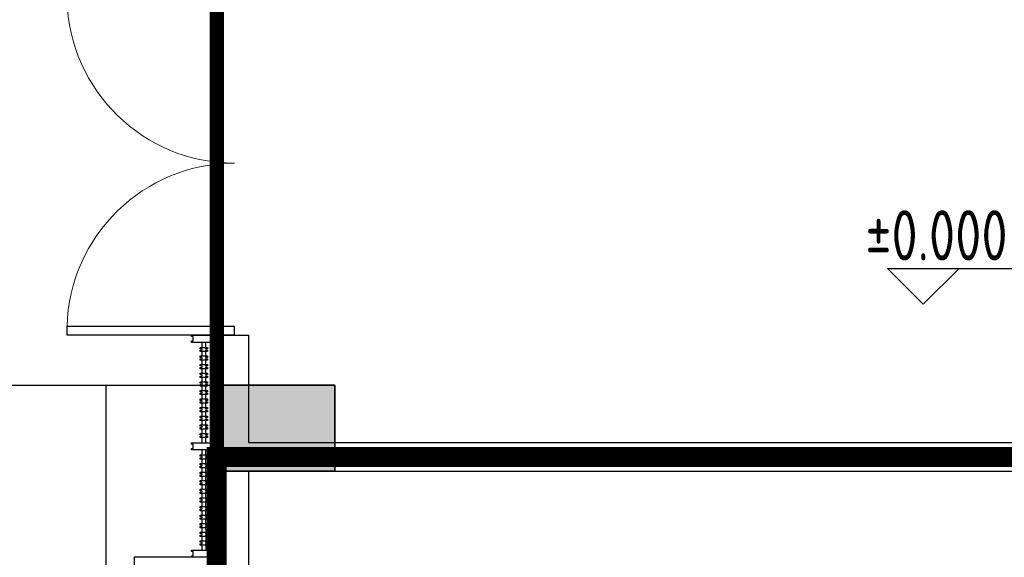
# Model space of a CAD drawing. Extents: x 513700 to 513844, y -232466 to -232398.
# Tile 4 of 16: x 513787.77 to 513794.64, y -232433.99 to -232430.24. Entities that reach past the tile are written whole.
import ezdxf

# ---------------------------------------------------------------- set-up
doc = ezdxf.new("R2010")
doc.units = 0
doc.header["$LTSCALE"] = 1000
doc.linetypes.add('CACHE2', pattern=[0.1875, 0.125, -0.0625])
doc.layers.get('0').update_dxf_attribs({"color": 252})
for name, color, linetype in [('6#-造型-1F（实施版）石材-STONE-S', 253, 'Continuous'), ('6#-造型-1F（实施版）金属型材-METAL-S', 253, 'Continuous'), ('6#-造型-银白色铝板', 252, 'Continuous'), ('A-ANNO-100-DIM-E', 253, 'Continuous'), ('A-DOOR', 252, 'Continuous'), ('A-STAIR', 252, 'Continuous'), ('A-STR-CONC-C', 253, 'Continuous'), ('A-WALL-S', 252, 'Continuous'), ('PUB_HATCH', 252, 'Continuous'), ('降板', 253, 'Continuous')]:
    doc.layers.add(name, color=color, linetype=linetype)
for name, color, linetype, lineweight in [('S-COLU', 252, 'Continuous', 35), ('S-COLU-HATC', 252, 'Continuous', 25), ('面积-免计容-物业附属用房-1', 18, 'Continuous', 0), ('面积-计容-住宅-1', 1, 'Continuous', 0)]:
    doc.layers.add(name, color=color, linetype=linetype, lineweight=lineweight)
doc.styles.add('TYDG_02', font='TSSDENG.shx', dxfattribs={"width": 0.8, "bigfont": 'hztxt.shx'})

# ---------------------------------------------------------------- blocks, each defined once
blk = doc.blocks.new('2新72A$C0EC5048D')
at = {"layer": 'S-COLU-HATC'}
blk.add_hatch(color=256, dxfattribs=at).paths.add_polyline_path([(-32800, 7900), (-33600, 7900), (-33600, 7300), (-32800, 7300)])
at = {"layer": 'S-COLU', "elevation": 0}
blk.add_lwpolyline([(-32800, 7900), (-33600, 7900), (-33600, 7300), (-32800, 7300)], close=True, dxfattribs=at)
blk = doc.blocks.new('2新154_FZH')
blk.add_lwpolyline([(-0.5, -0.5), (0.5, -0.5), (0.5, 0.5), (-0.5, 0.5)], close=True)
at = {"layer": 'PUB_HATCH'}
blk.add_solid([(-0.5, -0.5), (0.5, -0.5), (-0.5, 0.5), (0.5, 0.5)], dxfattribs=at)
blk = doc.blocks.new('2新231F柱')
at = {"layer": 'A-STR-CONC-C', "xscale": 799.9999999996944, "yscale": 600, "zscale": 600, "rotation": 5.7321e-12}
blk.add_blockref('2新154_FZH', (-68962, -24297.8), dxfattribs=at)
blk = doc.blocks.new('2新159a-dhrtu')
at = {"layer": '6#-造型-1F（实施版）金属型材-METAL-S'}
blk.add_lwpolyline([(2202597.2, 332571.2), (2202797.2, 332571.2), (2202797.2, 332521.2), (2202597.2, 332521.2), (2202597.2, 332531.2), (2202607.2, 332531.2), (2202607.2, 332561.2), (2202597.2, 332561.2)], close=True, dxfattribs=at)
blk = doc.blocks.new('2新75A$C42150BCA')
at = {"layer": '6#-造型-1F（实施版）石材-STONE-S'}
blk.add_lwpolyline([(-300, 6700), (-700, 6700), (-700, 6300), (-700, 6270), (-700, 6100)], dxfattribs=at)
at = {"layer": '6#-造型-1F（实施版）金属型材-METAL-S'}
for p, q in [((-100, 8249.9), (-100, 8200)), ((-230, 8200), (-230, 8165)), ((-200, 8165), (-200, 8200)), ((-100, 8200), (-100, 7900)), ((-240, 8155), (-240, 8165)), ((-240, 8165), (-230, 8165)), ((-230, 8155), (-240, 8155)), ((-240, 8145), (-230, 8145)), ((-240, 8135), (-240, 8145)), ((-230, 8135), (-240, 8135)), ((-230, 8165), (-230, 8165)), ((-230, 8165), (-200, 8165)), ((-230, 8155), (-230, 8145)), ((-230, 8145), (-230, 8145)), ((-230, 8135), (-230, 8105)), ((-200, 8135), (-230, 8135)), ((-200, 8165), (-190, 8165)), ((-200, 8155), (-200, 8165)), ((-200, 8155), (-200, 8145)), ((-190, 8155), (-200, 8155)), ((-200, 8145), (-190, 8145)), ((-200, 8135), (-200, 8145)), ((-190, 8135), (-200, 8135)), ((-200, 8105), (-200, 8135)), ((-190, 8165), (-190, 8155)), ((-190, 8145), (-190, 8135)), ((-240, 8095), (-240, 8105)), ((-240, 8105), (-230, 8105)), ((-230, 8095), (-240, 8095)), ((-240, 8085), (-230, 8085)), ((-240, 8075), (-240, 8085)), ((-230, 8075), (-240, 8075)), ((-240, 8035), (-240, 8045)), ((-240, 8045), (-230, 8045)), ((-230, 8105), (-230, 8105)), ((-230, 8105), (-200, 8105)), ((-230, 8095), (-230, 8085)), ((-230, 8085), (-230, 8085)), ((-230, 8075), (-230, 8045)), ((-200, 8075), (-230, 8075)), ((-230, 8045), (-230, 8045)), ((-230, 8045), (-200, 8045)), ((-200, 8105), (-190, 8105)), ((-200, 8095), (-200, 8105)), ((-200, 8095), (-200, 8085)), ((-190, 8095), (-200, 8095)), ((-200, 8085), (-190, 8085)), ((-200, 8075), (-200, 8085)), ((-190, 8075), (-200, 8075)), ((-200, 8045), (-200, 8075)), ((-200, 8045), (-190, 8045)), ((-200, 8035), (-200, 8045)), ((-190, 8105), (-190, 8095)), ((-190, 8085), (-190, 8075)), ((-190, 8045), (-190, 8035)), ((-230, 8035), (-240, 8035)), ((-240, 8025), (-230, 8025)), ((-240, 8015), (-240, 8025)), ((-230, 8015), (-240, 8015)), ((-240, 7975), (-240, 7985)), ((-240, 7985), (-230, 7985)), ((-230, 7975), (-240, 7975)), ((-230, 8035), (-230, 8025)), ((-230, 8025), (-230, 8025)), ((-230, 8015), (-230, 7985)), ((-200, 8015), (-230, 8015)), ((-230, 7985), (-230, 7985)), ((-230, 7985), (-200, 7985)), ((-230, 7975), (-230, 7965)), ((-200, 8035), (-200, 8025)), ((-190, 8035), (-200, 8035)), ((-200, 8025), (-190, 8025)), ((-200, 8015), (-200, 8025)), ((-190, 8015), (-200, 8015)), ((-200, 7985), (-200, 8015)), ((-200, 7985), (-190, 7985)), ((-200, 7975), (-200, 7985)), ((-200, 7975), (-200, 7965)), ((-190, 7975), (-200, 7975)), ((-190, 8025), (-190, 8015)), ((-190, 7985), (-190, 7975)), ((-240, 7965), (-230, 7965)), ((-240, 7955), (-240, 7965)), ((-230, 7955), (-240, 7955)), ((-240, 7915), (-240, 7925)), ((-240, 7925), (-230, 7925)), ((-230, 7915), (-240, 7915)), ((-240, 7905), (-230, 7905)), ((-240, 7895), (-240, 7905)), ((-230, 7965), (-230, 7965)), ((-230, 7955), (-230, 7925)), ((-200, 7955), (-230, 7955)), ((-230, 7925), (-230, 7925)), ((-230, 7925), (-200, 7925)), ((-230, 7915), (-230, 7905)), ((-230, 7905), (-230, 7905)), ((-200, 7965), (-190, 7965)), ((-200, 7955), (-200, 7965)), ((-190, 7955), (-200, 7955)), ((-200, 7925), (-200, 7955)), ((-200, 7925), (-190, 7925)), ((-200, 7915), (-200, 7925)), ((-200, 7915), (-200, 7905)), ((-190, 7915), (-200, 7915)), ((-200, 7905), (-190, 7905)), ((-200, 7895), (-200, 7905)), ((-190, 7965), (-190, 7955)), ((-190, 7925), (-190, 7915)), ((-190, 7905), (-190, 7895)), ((-230, 7895), (-240, 7895)), ((-240, 7855), (-240, 7865)), ((-240, 7865), (-230, 7865)), ((-230, 7855), (-240, 7855)), ((-240, 7845), (-230, 7845)), ((-240, 7835), (-240, 7845)), ((-230, 7835), (-240, 7835)), ((-230, 7895), (-230, 7865)), ((-200, 7895), (-230, 7895)), ((-230, 7865), (-230, 7865)), ((-230, 7865), (-200, 7865)), ((-230, 7855), (-230, 7845)), ((-230, 7845), (-230, 7845)), ((-230, 7835), (-230, 7805)), ((-200, 7835), (-230, 7835)), ((-190, 7895), (-200, 7895)), ((-200, 7865), (-200, 7895)), ((-200, 7865), (-190, 7865)), ((-200, 7855), (-200, 7865)), ((-200, 7855), (-200, 7845)), ((-190, 7855), (-200, 7855)), ((-200, 7845), (-190, 7845)), ((-200, 7835), (-200, 7845)), ((-190, 7835), (-200, 7835)), ((-200, 7805), (-200, 7835)), ((-190, 7865), (-190, 7855)), ((-190, 7845), (-190, 7835)), ((-100, 7900), (-100, 7500)), ((-240, 7795), (-240, 7805)), ((-240, 7805), (-230, 7805)), ((-230, 7795), (-240, 7795)), ((-240, 7785), (-230, 7785)), ((-240, 7775), (-240, 7785)), ((-230, 7775), (-240, 7775)), ((-230, 7805), (-230, 7805)), ((-230, 7805), (-200, 7805)), ((-230, 7795), (-230, 7785)), ((-230, 7785), (-230, 7785)), ((-230, 7775), (-230, 7745)), ((-200, 7775), (-230, 7775)), ((-200, 7805), (-190, 7805)), ((-200, 7795), (-200, 7805)), ((-200, 7795), (-200, 7785)), ((-190, 7795), (-200, 7795)), ((-200, 7785), (-190, 7785)), ((-200, 7775), (-200, 7785)), ((-190, 7775), (-200, 7775)), ((-200, 7745), (-200, 7775)), ((-190, 7805), (-190, 7795)), ((-190, 7785), (-190, 7775)), ((-240, 7735), (-240, 7745)), ((-240, 7745), (-230, 7745)), ((-230, 7735), (-240, 7735)), ((-240, 7725), (-230, 7725)), ((-240, 7715), (-240, 7725)), ((-230, 7715), (-240, 7715)), ((-230, 7745), (-230, 7745)), ((-230, 7745), (-200, 7745)), ((-230, 7735), (-230, 7725)), ((-230, 7725), (-230, 7725)), ((-230, 7715), (-230, 7685)), ((-200, 7715), (-230, 7715)), ((-200, 7745), (-190, 7745)), ((-200, 7735), (-200, 7745)), ((-200, 7735), (-200, 7725)), ((-190, 7735), (-200, 7735)), ((-200, 7725), (-190, 7725)), ((-200, 7715), (-200, 7725)), ((-190, 7715), (-200, 7715)), ((-200, 7685), (-200, 7715)), ((-190, 7745), (-190, 7735)), ((-190, 7725), (-190, 7715)), ((-240, 7675), (-240, 7685)), ((-240, 7685), (-230, 7685)), ((-230, 7675), (-240, 7675)), ((-240, 7665), (-230, 7665)), ((-240, 7655), (-240, 7665)), ((-230, 7655), (-240, 7655)), ((-230, 7685), (-230, 7685)), ((-230, 7685), (-200, 7685)), ((-230, 7675), (-230, 7665)), ((-230, 7665), (-230, 7665)), ((-230, 7655), (-230, 7625)), ((-200, 7655), (-230, 7655)), ((-200, 7685), (-190, 7685)), ((-200, 7675), (-200, 7685)), ((-200, 7675), (-200, 7665)), ((-190, 7675), (-200, 7675)), ((-200, 7665), (-190, 7665)), ((-200, 7655), (-200, 7665)), ((-190, 7655), (-200, 7655)), ((-200, 7625), (-200, 7655)), ((-190, 7685), (-190, 7675)), ((-190, 7665), (-190, 7655)), ((-240, 7615), (-240, 7625)), ((-240, 7625), (-230, 7625)), ((-230, 7615), (-240, 7615)), ((-240, 7605), (-230, 7605)), ((-240, 7595), (-240, 7605)), ((-230, 7595), (-240, 7595)), ((-240, 7555), (-240, 7565)), ((-240, 7565), (-230, 7565)), ((-230, 7625), (-230, 7625)), ((-230, 7625), (-200, 7625)), ((-230, 7615), (-230, 7605)), ((-230, 7605), (-230, 7605)), ((-230, 7595), (-230, 7565)), ((-200, 7595), (-230, 7595)), ((-230, 7565), (-230, 7565)), ((-230, 7565), (-200, 7565)), ((-200, 7625), (-190, 7625)), ((-200, 7615), (-200, 7625)), ((-200, 7615), (-200, 7605)), ((-190, 7615), (-200, 7615)), ((-200, 7605), (-190, 7605)), ((-200, 7595), (-200, 7605)), ((-190, 7595), (-200, 7595)), ((-200, 7565), (-200, 7595)), ((-200, 7565), (-190, 7565)), ((-200, 7555), (-200, 7565)), ((-190, 7625), (-190, 7615)), ((-190, 7605), (-190, 7595)), ((-190, 7565), (-190, 7555)), ((-230, 7555), (-240, 7555)), ((-240, 7545), (-230, 7545)), ((-240, 7535), (-240, 7545)), ((-230, 7535), (-240, 7535)), ((-230, 7555), (-230, 7545)), ((-230, 7545), (-230, 7545)), ((-230, 7535), (-230, 7500)), ((-200, 7535), (-230, 7535)), ((-200, 7555), (-200, 7545)), ((-190, 7555), (-200, 7555)), ((-200, 7545), (-190, 7545)), ((-200, 7535), (-200, 7545)), ((-190, 7535), (-200, 7535)), ((-200, 7500), (-200, 7535)), ((-190, 7545), (-190, 7535)), ((-100, 7450), (-100, 7500)), ((-230, 7450), (-230, 7415)), ((-200, 7415), (-200, 7450)), ((-100, 7450), (-100, 7300)), ((-240, 7415), (-230, 7415)), ((-240, 7405), (-240, 7415)), ((-230, 7405), (-240, 7405)), ((-240, 7395), (-230, 7395)), ((-240, 7385), (-240, 7395)), ((-230, 7385), (-240, 7385)), ((-240, 7355), (-230, 7355)), ((-240, 7345), (-240, 7355)), ((-230, 7415), (-230, 7415)), ((-230, 7415), (-200, 7415)), ((-230, 7405), (-230, 7395)), ((-230, 7395), (-230, 7395)), ((-230, 7385), (-230, 7355)), ((-200, 7385), (-230, 7385)), ((-230, 7355), (-230, 7355)), ((-230, 7355), (-200, 7355)), ((-200, 7415), (-190, 7415)), ((-200, 7405), (-200, 7415)), ((-200, 7405), (-200, 7395)), ((-190, 7405), (-200, 7405)), ((-200, 7385), (-200, 7395)), ((-200, 7395), (-190, 7395)), ((-190, 7385), (-200, 7385)), ((-200, 7355), (-200, 7385)), ((-200, 7355), (-190, 7355)), ((-200, 7345), (-200, 7355)), ((-190, 7415), (-190, 7405)), ((-190, 7395), (-190, 7385)), ((-190, 7355), (-190, 7345)), ((-230, 7345), (-240, 7345)), ((-240, 7335), (-230, 7335)), ((-240, 7325), (-240, 7335)), ((-230, 7325), (-240, 7325)), ((-240, 7295), (-230, 7295)), ((-240, 7285), (-240, 7295)), ((-230, 7285), (-240, 7285)), ((-230, 7345), (-230, 7335)), ((-230, 7335), (-230, 7335)), ((-230, 7325), (-230, 7295)), ((-200, 7325), (-230, 7325)), ((-230, 7295), (-230, 7295)), ((-230, 7295), (-200, 7295)), ((-230, 7285), (-230, 7275)), ((-200, 7345), (-200, 7335)), ((-190, 7345), (-200, 7345)), ((-200, 7325), (-200, 7335)), ((-200, 7335), (-190, 7335)), ((-190, 7325), (-200, 7325)), ((-200, 7295), (-200, 7325)), ((-200, 7295), (-190, 7295)), ((-200, 7285), (-200, 7295)), ((-200, 7285), (-200, 7275)), ((-190, 7285), (-200, 7285)), ((-190, 7335), (-190, 7325)), ((-190, 7295), (-190, 7285)), ((-100, 7300), (-100, 6750)), ((-240, 7275), (-230, 7275)), ((-240, 7265), (-240, 7275)), ((-230, 7265), (-240, 7265)), ((-240, 7235), (-230, 7235)), ((-240, 7225), (-240, 7235)), ((-230, 7225), (-240, 7225)), ((-240, 7215), (-230, 7215)), ((-240, 7205), (-240, 7215)), ((-230, 7275), (-230, 7275)), ((-230, 7265), (-230, 7235)), ((-200, 7265), (-230, 7265)), ((-230, 7235), (-230, 7235)), ((-230, 7235), (-200, 7235)), ((-230, 7225), (-230, 7215)), ((-230, 7215), (-230, 7215)), ((-200, 7265), (-200, 7275)), ((-200, 7275), (-190, 7275)), ((-190, 7265), (-200, 7265)), ((-200, 7235), (-200, 7265)), ((-200, 7235), (-190, 7235)), ((-200, 7225), (-200, 7235)), ((-200, 7225), (-200, 7215)), ((-190, 7225), (-200, 7225)), ((-200, 7205), (-200, 7215)), ((-200, 7215), (-190, 7215)), ((-190, 7275), (-190, 7265)), ((-190, 7235), (-190, 7225)), ((-190, 7215), (-190, 7205)), ((-230, 7205), (-240, 7205)), ((-240, 7175), (-230, 7175)), ((-240, 7165), (-240, 7175)), ((-230, 7165), (-240, 7165)), ((-240, 7155), (-230, 7155)), ((-240, 7145), (-240, 7155)), ((-230, 7205), (-230, 7175)), ((-200, 7205), (-230, 7205)), ((-230, 7175), (-230, 7175)), ((-230, 7175), (-200, 7175)), ((-230, 7165), (-230, 7155)), ((-230, 7155), (-230, 7155)), ((-190, 7205), (-200, 7205)), ((-200, 7175), (-200, 7205)), ((-200, 7175), (-190, 7175)), ((-200, 7165), (-200, 7175)), ((-200, 7165), (-200, 7155)), ((-190, 7165), (-200, 7165)), ((-200, 7145), (-200, 7155)), ((-200, 7155), (-190, 7155)), ((-190, 7175), (-190, 7165)), ((-190, 7155), (-190, 7145)), ((-230, 7145), (-240, 7145)), ((-240, 7115), (-230, 7115)), ((-240, 7105), (-240, 7115)), ((-230, 7105), (-240, 7105)), ((-240, 7095), (-230, 7095)), ((-240, 7085), (-240, 7095)), ((-230, 7085), (-240, 7085)), ((-230, 7145), (-230, 7115)), ((-200, 7145), (-230, 7145)), ((-230, 7115), (-230, 7115)), ((-230, 7115), (-200, 7115)), ((-230, 7105), (-230, 7095)), ((-230, 7095), (-230, 7095)), ((-230, 7085), (-230, 7055)), ((-200, 7085), (-230, 7085)), ((-190, 7145), (-200, 7145)), ((-200, 7115), (-200, 7145)), ((-200, 7115), (-190, 7115)), ((-200, 7105), (-200, 7115)), ((-200, 7105), (-200, 7095)), ((-190, 7105), (-200, 7105)), ((-200, 7085), (-200, 7095)), ((-200, 7095), (-190, 7095)), ((-190, 7085), (-200, 7085)), ((-200, 7055), (-200, 7085)), ((-190, 7115), (-190, 7105)), ((-190, 7095), (-190, 7085)), ((-240, 7055), (-230, 7055)), ((-240, 7045), (-240, 7055)), ((-230, 7045), (-240, 7045)), ((-240, 7035), (-230, 7035)), ((-240, 7025), (-240, 7035)), ((-230, 7025), (-240, 7025)), ((-230, 7055), (-230, 7055)), ((-230, 7055), (-200, 7055)), ((-230, 7045), (-230, 7035)), ((-230, 7035), (-230, 7035)), ((-230, 7025), (-230, 6995)), ((-200, 7025), (-230, 7025)), ((-200, 7055), (-190, 7055)), ((-200, 7045), (-200, 7055)), ((-200, 7045), (-200, 7035)), ((-190, 7045), (-200, 7045)), ((-200, 7025), (-200, 7035)), ((-200, 7035), (-190, 7035)), ((-190, 7025), (-200, 7025)), ((-200, 6995), (-200, 7025)), ((-190, 7055), (-190, 7045)), ((-190, 7035), (-190, 7025)), ((-240, 6995), (-230, 6995)), ((-240, 6985), (-240, 6995)), ((-230, 6985), (-240, 6985)), ((-240, 6975), (-230, 6975)), ((-240, 6965), (-240, 6975)), ((-230, 6965), (-240, 6965)), ((-230, 6995), (-230, 6995)), ((-230, 6995), (-200, 6995)), ((-230, 6985), (-230, 6975)), ((-230, 6975), (-230, 6975)), ((-230, 6965), (-230, 6935)), ((-200, 6965), (-230, 6965)), ((-200, 6995), (-190, 6995)), ((-200, 6985), (-200, 6995)), ((-200, 6985), (-200, 6975)), ((-190, 6985), (-200, 6985)), ((-200, 6965), (-200, 6975)), ((-200, 6975), (-190, 6975)), ((-190, 6965), (-200, 6965)), ((-200, 6935), (-200, 6965)), ((-190, 6995), (-190, 6985)), ((-190, 6975), (-190, 6965)), ((-240, 6935), (-230, 6935)), ((-240, 6925), (-240, 6935)), ((-230, 6925), (-240, 6925)), ((-240, 6915), (-230, 6915)), ((-240, 6905), (-240, 6915)), ((-230, 6905), (-240, 6905)), ((-240, 6875), (-230, 6875)), ((-240, 6865), (-240, 6875)), ((-230, 6935), (-230, 6935)), ((-230, 6935), (-200, 6935)), ((-230, 6925), (-230, 6915)), ((-230, 6915), (-230, 6915)), ((-230, 6905), (-230, 6875)), ((-200, 6905), (-230, 6905)), ((-230, 6875), (-230, 6875)), ((-230, 6875), (-200, 6875)), ((-200, 6935), (-190, 6935)), ((-200, 6925), (-200, 6935)), ((-200, 6925), (-200, 6915)), ((-190, 6925), (-200, 6925)), ((-200, 6905), (-200, 6915)), ((-200, 6915), (-190, 6915)), ((-200, 6895.3), (-200, 6905)), ((-190, 6905), (-200, 6905)), ((-200, 6895.3), (-200, 6875)), ((-200, 6875), (-190, 6875)), ((-200, 6865), (-200, 6875)), ((-190, 6935), (-190, 6925)), ((-190, 6915), (-190, 6905)), ((-190, 6875), (-190, 6865)), ((-230, 6865), (-240, 6865)), ((-240, 6855), (-230, 6855)), ((-240, 6845), (-240, 6855)), ((-230, 6845), (-240, 6845)), ((-240, 6815), (-230, 6815)), ((-240, 6805), (-240, 6815)), ((-230, 6805), (-240, 6805)), ((-230, 6865), (-230, 6855)), ((-230, 6855), (-230, 6855)), ((-230, 6845), (-230, 6815)), ((-200, 6845), (-230, 6845)), ((-230, 6815), (-230, 6815)), ((-230, 6815), (-200, 6815)), ((-230, 6805), (-230, 6795)), ((-200, 6865), (-200, 6855)), ((-190, 6865), (-200, 6865)), ((-200, 6845), (-200, 6855)), ((-200, 6855), (-190, 6855)), ((-200, 6845), (-200, 6815)), ((-190, 6845), (-200, 6845)), ((-200, 6815), (-190, 6815)), ((-200, 6805), (-200, 6815)), ((-200, 6805), (-200, 6795)), ((-190, 6805), (-200, 6805)), ((-190, 6855), (-190, 6845)), ((-190, 6815), (-190, 6805)), ((-240, 6785), (-240, 6795)), ((-240, 6795), (-230, 6795)), ((-230, 6785), (-240, 6785)), ((-230, 6795), (-230, 6795)), ((-230, 6785), (-230, 6750)), ((-200, 6785), (-230, 6785)), ((-200, 6795), (-190, 6795)), ((-200, 6785), (-200, 6795)), ((-200, 6785), (-200, 6750)), ((-190, 6785), (-200, 6785)), ((-190, 6795), (-190, 6785)), ((-100, 6700), (-100, 6750))]:
    blk.add_line(p, q, dxfattribs=at)
at = {"layer": '6#-造型-银白色铝板'}
for p in [(-2202897.2, -324321.2), (-2202897.2, -325071.3), (-2202897.2, -325821.1)]:
    blk.add_blockref('2新159a-dhrtu', p, dxfattribs=at)
blk = doc.blocks.new('2新04$DorLib2D$00000002')
for p, q in [((-0.5, 0), (-0.5, 0.4875)), ((-0.475, 0.4875), (-0.5, 0.4875)), ((-0.475, 0), (-0.475, 0.4875)), ((0.475, 0), (0.475, 0.4875)), ((0.475, 0.4875), (0.5, 0.4875)), ((0.5, 0), (0.5, 0.4875)), ((-0.5, 0), (-0.475, 0)), ((0.5, 0), (0.475, 0))]:
    blk.add_line(p, q)
at = {"lineweight": 13}
for centre, start, end in [((-0.4875, 0), 0, 88.5307), ((0.4875, 0), 91.4693, 180)]:
    blk.add_arc(centre, 0.4875, start, end, dxfattribs=at)

msp = doc.modelspace()

# ---------------------------------------------------------------- linework, layer by layer
at = {"color": 252, "linetype": 'CACHE2'}
msp.add_lwpolyline([(513788.3704, -232432.7938), (513788.3704, -232437.3938), (513791.3203, -232437.3938)], dxfattribs=at)
at = {"layer": 'A-ANNO-100-DIM-E', "color": 252}
for p, q in [((513794.0753, -232432.2276), (513793.8253, -232431.9776)), ((513793.8253, -232431.9776), (513795.2483, -232431.9776)), ((513794.0753, -232432.2276), (513794.3253, -232431.9776))]:
    msp.add_line(p, q, dxfattribs=at)
at = {"layer": 'A-DOOR', "color": 252}
msp.add_line((513789.1704, -232432.4438), (513789.1704, -232430.0438), dxfattribs=at)
at = {"layer": 'A-STAIR', "color": 252}
msp.add_lwpolyline([(513789.1705, -232429.6938), (513786.1705, -232429.6938), (513786.1705, -232432.7938), (513789.1705, -232432.7938)], dxfattribs=at)
at = {"layer": 'A-WALL-S', "color": 252}
for p, q in [((513789.1704, -232433.2938), (513789.1704, -232432.4438)), ((513789.3704, -232433.1938), (513789.3704, -232432.4438)), ((513789.3704, -232433.1938), (513796.0704, -232433.1938)), ((513789.1704, -232436.5938), (513789.1704, -232433.2938)), ((513789.3704, -232436.3938), (513789.3704, -232433.3938)), ((513789.3704, -232433.3938), (513796.0704, -232433.3938))]:
    msp.add_line(p, q, dxfattribs=at)
msp.add_lwpolyline([(513789.1704, -232432.4438), (513789.3704, -232432.4438)], dxfattribs=at)
at = {"layer": '面积-免计容-物业附属用房-1', "ltscale": 3, "const_width": 0.1404}
msp.add_lwpolyline([(513796.1704, -232433.2938), (513789.1454, -232433.2938), (513789.1454, -232436.6188), (513796.0454, -232436.6188), (513796.1704, -232436.4938)], close=True, dxfattribs=at)
at = {"layer": '面积-计容-住宅-1', "const_width": 0.1}
msp.add_lwpolyline([(513816.0703, -232430.1938), (513813.5704, -232430.1938), (513813.5704, -232429.5938), (513789.1454, -232429.5938), (513789.1454, -232433.2938), (513800.4204, -232433.2938), (513800.4204, -232434.6938), (513802.2204, -232434.6938), (513802.2204, -232439.4188), (513804.1704, -232439.4187), (513804.1704, -232434.6938), (513814.2704, -232434.6938), (513814.2704, -232440.8188), (513816.6704, -232440.8188), (513816.6704, -232437.1938), (513816.0703, -232437.1938)], close=True, dxfattribs=at)

# ---------------------------------------------------------------- block references
at = {"color": 252, "xscale": 0.001, "yscale": 0.001, "zscale": 0.001}
for name, p in [('2新75A$C42150BCA', (513789.2704, -232440.6938)), ('2新231F柱', (513858.5324, -232408.796))]:
    msp.add_blockref(name, p, dxfattribs=at)
at = {"layer": 'A-DOOR', "color": 252, "xscale": -2.4, "yscale": 2.4, "zscale": 0.2, "rotation": 89.99999999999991}
msp.add_blockref('2新04$DorLib2D$00000002', (513789.2704, -232431.2438), dxfattribs=at)
at = {"layer": '降板', "color": 252, "xscale": 0.001, "yscale": 0.001, "zscale": 0.001}
msp.add_blockref('2新72A$C0EC5048D', (513822.7704, -232440.6938), dxfattribs=at)

# ---------------------------------------------------------------- texts
at = {"layer": 'A-ANNO-100-DIM-E', "color": 252, "style": 'TYDG_02', "width": 0.8}
msp.add_text('%%P0.000', height=0.35, dxfattribs=at).set_placement((513793.672, -232431.9221))

doc.saveas('drawing.dxf')
